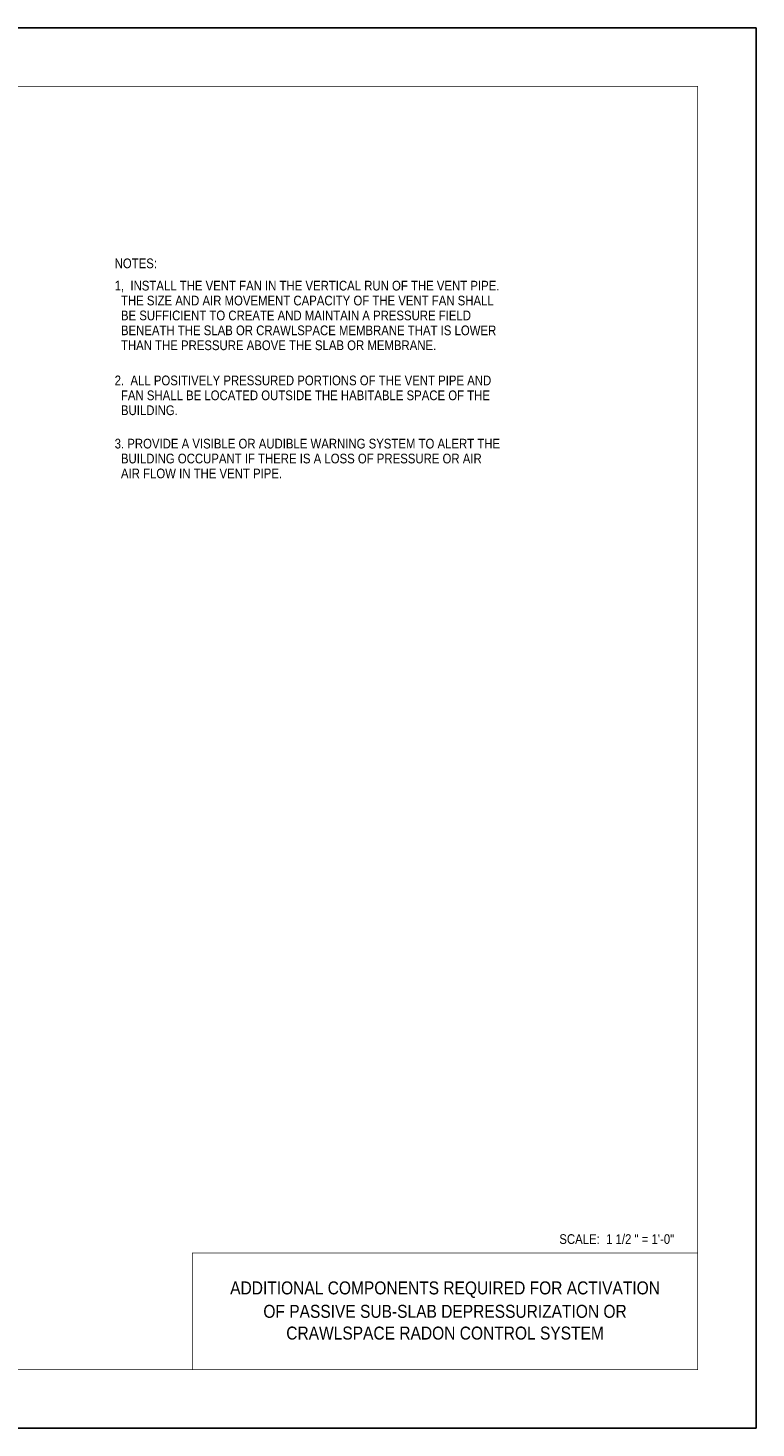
# Model space of a CAD drawing. Extents: x -4.7 to 19.3, y -5.1 to 12.9.
# Tile 10 of 10: x 9.9 to 19.3, y -5.1 to 12.9. Entities that reach past the tile are written whole.
import ezdxf
from ezdxf.enums import TextEntityAlignment as Align

# ---------------------------------------------------------------- set-up
doc = ezdxf.new("R2010")
doc.units = 0
doc.layers.add('32', color=7, linetype='CONTINUOUS')
doc.layers.add('35', color=7, linetype='CONTINUOUS')

msp = doc.modelspace()

# ---------------------------------------------------------------- linework, layer by layer
at = {"layer": '35', "linetype": 'CONTINUOUS'}
msp.add_lwpolyline([(-4.704357, -5.12197), (19.295643, -5.12197), (19.295643, 12.87803), (-4.704357, 12.87803)], close=True, dxfattribs=at)
at = {"layer": '35', "linetype": 'CONTINUOUS', "const_width": 0.01}
for points in [[(-3.204357, -4.37197), (18.545643, -4.37197), (18.545643, 12.12803), (-3.204357, 12.12803)], [(12.045643, -4.37197), (18.545643, -4.37197), (18.545643, -2.87197), (12.045643, -2.87197)]]:
    msp.add_lwpolyline(points, close=True, dxfattribs=at)

# ---------------------------------------------------------------- texts
at = {"layer": '32', "color": 1, "linetype": 'CONTINUOUS', "width": 0.875}
for s, p in [('NOTES:', (11.045643, 9.914488)), ('1,  INSTALL THE VENT FAN IN THE VERTICAL RUN OF THE VENT PIPE.', (11.045643, 9.62803)), ('  THE SIZE AND AIR MOVEMENT CAPACITY OF THE VENT FAN SHALL', (11.045643, 9.436363)), ('  BE SUFFICIENT TO CREATE AND MAINTAIN A PRESSURE FIELD', (11.045643, 9.244697)), ('  BENEATH THE SLAB OR CRAWLSPACE MEMBRANE THAT IS LOWER', (11.045643, 9.05303)), ('  THAN THE PRESSURE ABOVE THE SLAB OR MEMBRANE.', (11.045643, 8.861363)), ('2.  ALL POSITIVELY PRESSURED PORTIONS OF THE VENT PIPE AND', (11.045643, 8.40928)), ('  FAN SHALL BE LOCATED OUTSIDE THE HABITABLE SPACE OF THE', (11.045643, 8.217613)), ('  BUILDING.', (11.045643, 8.025947)), ('3. PROVIDE A VISIBLE OR AUDIBLE WARNING SYSTEM TO ALERT THE', (11.045643, 7.59678)), ('  BUILDING OCCUPANT IF THERE IS A LOSS OF PRESSURE OR AIR', (11.045643, 7.405113)), ('  AIR FLOW IN THE VENT PIPE.', (11.045643, 7.213447)), ('SCALE:  1 1/2 " = 1\'-0"', (16.765529, -2.630673))]:
    msp.add_text(s, height=0.125, dxfattribs=at).set_placement(p, align=Align.TOP_LEFT)
at = {"layer": '32', "color": 1, "linetype": 'CONTINUOUS', "width": 0.894737}
for s, p in [('ADDITIONAL COMPONENTS REQUIRED FOR ACTIVATION', (15.295643, -3.342478)), ('OF PASSIVE SUB-SLAB DEPRESSURIZATION OR', (15.295642, -3.62197)), ('CRAWLSPACE RADON CONTROL SYSTEM', (15.295642, -3.901462))]:
    msp.add_text(s, height=0.166992, dxfattribs=at).set_placement(p, align=Align.MIDDLE)

doc.saveas('drawing.dxf')
